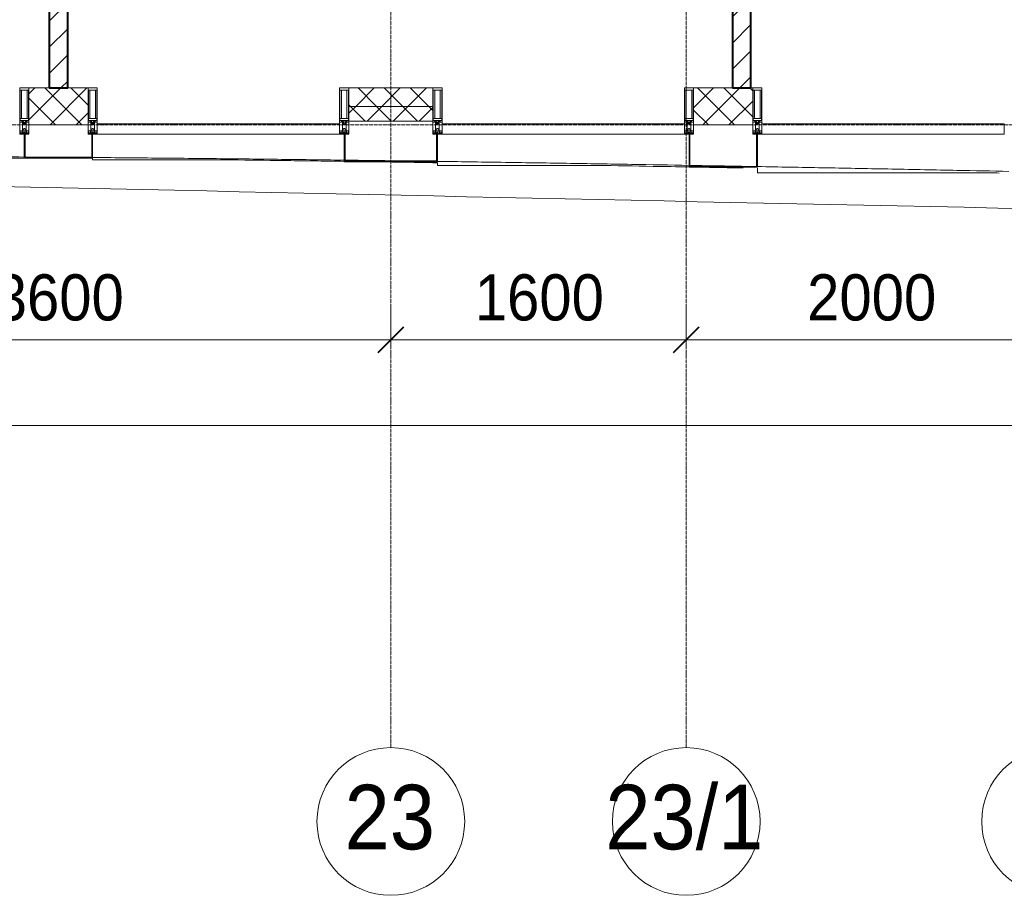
# Model space of a CAD drawing. Header units: millimetres. Extents: x 5617 to 143375, y 7718 to 186221.
# Tile 17 of 106: x 33196 to 38529, y 11226 to 15970. Entities that reach past the tile are written whole.
import ezdxf

# ---------------------------------------------------------------- set-up
doc = ezdxf.new("R2010")
doc.units = ezdxf.units.MM
doc.linetypes.add('ADSK_Линия сетки', pattern=[25, 20, -2.5, 0, -2.5])
doc.linetypes.add('Линия сетки', pattern=[25, 20, -2.5, 0, -2.5])
for name, color, linetype, lineweight in [('Импосты витража', 7, 'Continuous', 18), ('Колонны', 7, 'Continuous', 18), ('Оси', 7, 'Continuous', 9), ('Панели витража', 7, 'Continuous', 18), ('Размеры', 7, 'Continuous', 9), ('Размеры-100', 7, 'Continuous', 9), ('Стены разрез', 7, 'Continuous', 40), ('Стены штриховка', 7, 'Continuous', 40), ('Форма', 7, 'Continuous', 18), ('Формообразующий элемент-перекрытие', 7, 'Continuous', 18), ('Элементы узлов', 7, 'Continuous', 18)]:
    doc.layers.add(name, color=color, linetype=linetype, lineweight=lineweight)
doc.styles.add('Arial', font='arial.ttf', dxfattribs={"width": 0.9, "height": 250})
doc.styles.add('Arial_1', font='arial.ttf', dxfattribs={"width": 0.9, "height": 350})
doc.dimstyles.new('Основной_2_5_мм', dxfattribs={"dimscale": 304.8, "dimtxt": 255.06485, "dimasz": 0.463911, "dimexe": 0.492126, "dimexo": 0.492126, "dimgap": 0.098425, "dimtad": 1, "dimdec": 0, "dimdsep": 46, "dimtxsty": 'Arial', "dimblk1": 'OBLIQUE', "dimblk2": 'OBLIQUE', "dimsah": 1, "dimcen": 0.09, "dimdle": 0.492126, "dimazin": 2, "dimtfac": 1, "dimtdec": 4, "dimtix": 1, "dimtmove": 0, "dimatfit": 3, "dimfxl": 1, "dimtvp": 1, "dimtolj": 1, "dimtzin": 0, "dimlwd": 20, "dimlwe": 20, "dimarcsym": 2})
pattern_1 = [(45, (0, 0), (-70.71068, 70.71068), [])]
pattern_2 = [(45, (0, 0), (-70.71068, 70.71068), []), (135, (0, 0), (-70.71068, -70.71068), [])]

# ---------------------------------------------------------------- blocks, each defined once
blk = doc.blocks.new('135_SLK_K4_AR_rvt-1-МКСС_К4_L08_28_500_')
at = {"layer": 'Стены разрез', "lineweight": 9, "true_color": 0xaaaaaa}
h = blk.add_hatch(dxfattribs=at)
h.set_pattern_fill('FP_3', color=253, style=0, pattern_type=2)
h.set_pattern_definition(pattern_1)
h.paths.add_polyline_path([(91700, 15600), (91800, 15600), (91800, 20000), (91700, 20000), (91700, 15780.1)])
h = blk.add_hatch(dxfattribs=at)
h.set_pattern_fill('FP_3', color=253, style=0, pattern_type=2)
h.set_pattern_definition(pattern_1)
h.paths.add_polyline_path([(95500, 15600), (95500, 20000), (95400, 20000), (95400, 15600)])
at = {"layer": 'Стены разрез', "color": 253, "true_color": 0xaaaaaa}
for p, q in [((91700, 20000), (91700, 15600)), ((91800, 15600), (91800, 20000)), ((95400, 20000), (95400, 15600)), ((95500, 15600), (95500, 20000)), ((91700, 15600), (91800, 15600)), ((95400, 15600), (95500, 15600))]:
    blk.add_line(p, q, dxfattribs=at)
blk = doc.blocks.new('System Panel - A_PAN_Glass-7508020-МКСС_К4_L08_28_500_')
at = {"layer": 'Панели витража', "color": 253, "lineweight": 5, "true_color": 0xaaaaaa}
for p, q in [((656.25, 55), (-656.25, 55)), ((-656.25, 55), (-656.25, 0)), ((656.25, 0), (656.25, 55)), ((-656.25, 0), (656.25, 0))]:
    blk.add_line(p, q, dxfattribs=at)
blk = doc.blocks.new('Rectangular Mullion - 50Wx250H-2623690-МКСС_К4_L08_28_500_')
at = {"layer": 'Элементы узлов', "color": 253, "lineweight": 5, "true_color": 0xaaaaaa}
for p, q in [((-25, 65.2), (-25, 250)), ((-25, 250), (0, 250)), ((-23, 237.3), (0, 237.3)), ((-23, 237.3), (-23, 73.6)), ((-14.9, 84), (-14.9, 237.3)), ((25, 250), (0, 250)), ((23, 237.3), (0, 237.3)), ((14.9, 84), (14.9, 237.3)), ((23, 237.3), (23, 73.6)), ((25, 65.2), (25, 250)), ((-14, 65.2), (-25, 65.2)), ((0, 84), (-23, 84)), ((-0.5, 73.6), (-23, 73.6)), ((-14, 71.3), (-14, 65.2)), ((-10, 71.3), (-14, 71.3)), ((-10, 53), (-10, 71.3)), ((-8.7, 53), (-7, 54.7)), ((-7, 65.2), (-5.9, 67.3)), ((-7, 65.2), (-7, 54.7)), ((-4.1, 67.3), (-5.9, 67.3)), ((-4.1, 67.3), (-2.9, 65.1)), ((-2.9, 65.1), (-2.9, 54.6)), ((-1.3, 53), (-2.9, 54.6)), ((0, 84), (23, 84)), ((0.5, 73.6), (23, 73.6)), ((1.3, 53), (2.9, 54.6)), ((4.1, 67.3), (2.9, 65.1)), ((2.9, 65.1), (2.9, 54.6)), ((4.1, 67.3), (5.9, 67.3)), ((7, 65.2), (5.9, 67.3)), ((7, 65.2), (7, 54.7)), ((8.7, 53), (7, 54.7)), ((10, 71.3), (14, 71.3)), ((10, 53), (10, 71.3)), ((14, 71.3), (14, 65.2)), ((14, 65.2), (25, 65.2)), ((-23.8, 14.6), (-25, 14.2)), ((-25, 0), (-25, 14.2)), ((-22.3, 17), (-23.8, 17)), ((-23.8, 17), (-23.8, 14.6)), ((-22.5, 10.6), (-23.8, 14.6)), ((-22.5, 10.6), (-23.7, 9.9)), ((-23.7, 1.3), (-23.7, 9.9)), ((-23.7, 1.3), (-11.8, 1.3)), ((-23.2, 10.2), (-22.5, 8)), ((-22.5, 8), (-22.5, 4.5)), ((-21.3, 4.5), (-22.5, 4.5)), ((-22.3, 17), (-22.3, 16)), ((-22.3, 16), (-21.3, 16)), ((-19, 17.6), (-21.3, 16)), ((-21.3, 4.5), (-21.3, 6.5)), ((-21.3, 6.5), (-14.2, 6.5)), ((-18.4, 16.6), (-19, 17.6)), ((-7.4, 16.6), (-18.4, 16.6)), ((-14.2, 6.5), (-14.2, 4.5)), ((-13.2, 4.5), (-14.2, 4.5)), ((-13.2, 4.5), (-12.2, 7.2)), ((-12.7, 7.6), (-11.3, 11.4)), ((-12.7, 7.6), (-11.8, 6.9)), ((-12.2, 9), (-12.2, 14.8)), ((-12.2, 14.8), (0, 14.8)), ((-11.8, 1.3), (-11.8, 6.9)), ((-10.5, 11.2), (-11.3, 11.4)), ((-10.5, 1.5), (-10.5, 11.2)), ((-4.8, 1.5), (-10.5, 1.5)), ((-8.7, 53), (-10, 53)), ((-10, 53), (-10, 17)), ((-10, 17), (-7.5, 17)), ((-8.5, 23), (-1.5, 30)), ((-8.5, 18.5), (-8.5, 23)), ((-7.5, 18.5), (-8.5, 18.5)), ((-7.5, 17), (-7.5, 18.5)), ((-7.4, 18), (-7.4, 16.6)), ((-2.6, 18), (-7.4, 18)), ((0, 8), (-4.8, 8)), ((-4.8, 1.5), (-4.8, 8)), ((-2.6, 18), (-2.6, 16.8)), ((-2.6, 16.8), (0, 16.8)), ((-1.5, 30), (0, 30)), ((0, 53), (-1.3, 53)), ((0, 53), (1.3, 53)), ((1.5, 30), (0, 30)), ((2.6, 16.8), (0, 16.8)), ((0, 14.8), (0, 16.8)), ((0, 14.8), (0, 16.8)), ((12.2, 14.8), (0, 14.8)), ((0, 0), (0, 8)), ((0, 8), (4.8, 8)), ((0, 0), (0, 8)), ((8.5, 23), (1.5, 30)), ((2.6, 18), (2.6, 16.8)), ((2.6, 18), (7.4, 18)), ((4.8, 1.5), (4.8, 8)), ((4.8, 1.5), (10.5, 1.5)), ((7.4, 18), (7.4, 16.6)), ((7.4, 16.6), (18.4, 16.6)), ((7.5, 18.5), (8.5, 18.5)), ((7.5, 17), (7.5, 18.5)), ((10, 17), (7.5, 17)), ((8.5, 18.5), (8.5, 23)), ((8.7, 53), (10, 53)), ((10, 53), (10, 17)), ((10.5, 11.2), (11.3, 11.4)), ((10.5, 1.5), (10.5, 11.2)), ((12.7, 7.6), (11.3, 11.4)), ((12.7, 7.6), (11.8, 6.9)), ((11.8, 1.3), (11.8, 6.9)), ((23.7, 1.3), (11.8, 1.3)), ((12.2, 9), (12.2, 14.8)), ((13.2, 4.5), (12.2, 7.2)), ((13.2, 4.5), (14.2, 4.5)), ((21.3, 6.5), (14.2, 6.5)), ((14.2, 6.5), (14.2, 4.5)), ((18.4, 16.6), (19, 17.6)), ((19, 17.6), (21.3, 16)), ((22.3, 16), (21.3, 16)), ((21.3, 4.5), (21.3, 6.5)), ((21.3, 4.5), (22.5, 4.5)), ((22.3, 17), (22.3, 16)), ((22.3, 17), (23.8, 17)), ((22.5, 10.6), (23.8, 14.6)), ((22.5, 10.6), (23.7, 9.9)), ((23.2, 10.2), (22.5, 8)), ((22.5, 8), (22.5, 4.5)), ((23.7, 1.3), (23.7, 9.9)), ((23.8, 17), (23.8, 14.6)), ((23.8, 14.6), (25, 14.2)), ((25, 0), (25, 14.2)), ((-25, 0), (0, 0)), ((25, 0), (0, 0))]:
    blk.add_line(p, q, dxfattribs=at)
for centre, start, end in [((-0.5, 73.1), 360, 90), ((0.5, 73.1), 90, 180)]:
    blk.add_arc(centre, 0.5, start, end, dxfattribs=at)
blk = doc.blocks.new('Rectangular Mullion - R_StandardFrame_50Wx250H-V62-МКСС_К4_L08_28_500_')
at = {"layer": 'Импосты витража', "color": 253, "lineweight": 5, "true_color": 0xaaaaaa}
for p, q in [((-25, -250), (-25, 0)), ((-25, 0), (0, 0)), ((5, 0), (25, 0)), ((25, 0), (25, -250)), ((25, -250), (-25, -250))]:
    blk.add_line(p, q, dxfattribs=at)
blk = doc.blocks.new('Rectangular Mullion - R_StandardFrame_50Wx250H-7505731-МКСС_К4_L08_28_500_')
at = {"layer": 'Импосты витража', "color": 253, "lineweight": 5, "true_color": 0xaaaaaa}
for p, q in [((-25, -250), (-25, 0)), ((-25, 0), (-5, 0)), ((0, 0), (25, 0)), ((25, 0), (25, -250)), ((25, -250), (-25, -250))]:
    blk.add_line(p, q, dxfattribs=at)
blk = doc.blocks.new('A_SLK_PAN_Type1 - Прямой тип панели-6537550-МКСС_К4_L08_28_500_')
at = {"layer": 'Колонны', "lineweight": 5}
for p, q in [((-252.5, 150), (252.5, 150)), ((-252.5, 0), (-252.5, 150)), ((-247.5, 145), (-247.5, 0)), ((247.5, 145), (-247.5, 145)), ((247.5, 0), (247.5, 145)), ((252.5, 150), (252.5, 0)), ((-247.5, 0), (-252.5, 0)), ((252.5, 0), (247.5, 0))]:
    blk.add_line(p, q, dxfattribs=at)
blk = doc.blocks.new('A_SLK_PAN_Type1 - Прямой тип панели-6537551-МКСС_К4_L08_28_500_')
at = {"layer": 'Колонны', "lineweight": 5}
for p, q in [((-185, 180), (185, 180)), ((-185, 0), (-185, 180)), ((-180, 175), (-180, 0)), ((180, 175), (-180, 175)), ((180, 0), (180, 175)), ((185, 180), (185, 0)), ((-180, 0), (-185, 0)), ((185, 0), (180, 0))]:
    blk.add_line(p, q, dxfattribs=at)
blk = doc.blocks.new('A_SLK_PAN_Type1 - Прямой тип панели-6537553-МКСС_К4_L08_28_500_')
at = {"layer": 'Колонны', "lineweight": 5}
for p, q in [((-185, 130), (185, 130)), ((-185, 0), (-185, 130)), ((-180, 125), (-180, 0)), ((180, 125), (-180, 125)), ((180, 0), (180, 125)), ((185, 130), (185, 0)), ((-180, 0), (-185, 0)), ((185, 0), (180, 0))]:
    blk.add_line(p, q, dxfattribs=at)
blk = doc.blocks.new('A_OGR_PAN_Отлив - A_OGR_PAN_Отлив-6121479-МКСС_К4_L08_28_500_')
at = {"layer": 'Колонны', "color": 253, "lineweight": 5, "true_color": 0xaaaaaa}
for q in [(-681.2, -185.2), (579.7, -210)]:
    blk.add_line((-681.2, -210), q, dxfattribs=at)
blk = doc.blocks.new('A_OGR_PAN_Отлив - A_OGR_PAN_Отлив-6121488-МКСС_К4_L08_28_500_')
at = {"layer": 'Колонны', "color": 253, "lineweight": 5, "true_color": 0xaaaaaa}
for q in [(-681.2, -155.4), (206.6, -170)]:
    blk.add_line((-681.2, -170), q, dxfattribs=at)
blk = doc.blocks.new('A_OGR_PAN_Отлив - A_OGR_PAN_Отлив-6122033-МКСС_К4_L08_28_500_')
at = {"layer": 'Колонны', "color": 253, "lineweight": 5, "true_color": 0xaaaaaa}
for q in [(-681.2, -131.3), (75.4, -140)]:
    blk.add_line((-681.2, -140), q, dxfattribs=at)
blk = doc.blocks.new('135_SLK_K4_AR_FCD_rvt-1-МКСС_К4_L08_28_500_')
at = {"layer": 'Стены разрез', "lineweight": 5, "true_color": 0xaaaaaa}
h = blk.add_hatch(dxfattribs=at)
h.set_pattern_fill('FP_4', color=253, style=0, pattern_type=2)
h.set_pattern_definition(pattern_2)
h.paths.add_polyline_path([(91910, 15400), (91910, 15600), (91590, 15600), (91590, 15400), (91867.7, 15400)])
h = blk.add_hatch(dxfattribs=at)
h.set_pattern_fill('FP_4', color=253, style=0, pattern_type=2)
h.set_pattern_definition(pattern_2)
h.paths.add_polyline_path([(93322.5, 15500), (93777.5, 15500), (93777.5, 15600), (93322.5, 15600)])
h = blk.add_hatch(dxfattribs=at)
h.set_pattern_fill('FP_4', color=253, style=0, pattern_type=2)
h.set_pattern_definition(pattern_2)
h.paths.add_polyline_path([(95190, 15400), (95510, 15400), (95510, 15600), (95190, 15600)])
h = blk.add_hatch(dxfattribs=at)
h.set_pattern_fill('FP_4', color=253, style=0, pattern_type=2)
h.set_pattern_definition(pattern_2)
h.paths.add_polyline_path([(93322.5, 15420), (93777.5, 15420), (93777.5, 15500), (93322.5, 15500)])
at = {"layer": 'Колонны', "color": 253, "lineweight": 5, "true_color": 0xaaaaaa}
blk.add_line((90202.5, 15220), (91565, 15220), dxfattribs=at)
at = {"layer": 'Стены разрез', "color": 253, "lineweight": 9, "true_color": 0xaaaaaa}
for p, q in [((91910, 15600), (91590, 15600)), ((91590, 15600), (91590, 15400)), ((91910, 15400), (91910, 15600)), ((93777.5, 15600), (93322.5, 15600)), ((93322.5, 15600), (93322.5, 15420)), ((93777.5, 15420), (93777.5, 15600)), ((95510, 15600), (95190, 15600)), ((95190, 15600), (95190, 15400)), ((95510, 15400), (95510, 15600)), ((93322.5, 15420), (93777.5, 15420)), ((91590, 15400), (91910, 15400)), ((95190, 15400), (95510, 15400))]:
    blk.add_line(p, q, dxfattribs=at)
at = {"layer": 'Стены штриховка', "color": 253, "lineweight": 9, "true_color": 0xaaaaaa}
blk.add_line((93777.5, 15500), (93322.5, 15500), dxfattribs=at)
at = {"layer": 'Форма', "color": 253, "lineweight": 9, "true_color": 0xaaaaaa}
for points, knots in [([(90270.9, 15230), (90505.3, 15230), (90857.6, 15229.3), (91289.3, 15227.3), (91485.9, 15226.2), (91564.9, 15225.7)], [-1, -1, -1, -1, -0.98484848, -0.97727273, -0.97218922, -0.97218922, -0.97218922, -0.97218922]), ([(91935.2, 15223), (91968, 15222.8), (92118.4, 15221.5), (92386.1, 15219.1), (92679.7, 15216.1), (92914.7, 15213.4), (93091, 15211.4), (93218.7, 15209.8), (93287.6, 15208.9), (93297.6, 15208.8)], [-0.96423781, -0.96423781, -0.96423781, -0.96423781, -0.96212121, -0.95454545, -0.9469697, -0.94318182, -0.93939394, -0.93560606, -0.9349568, -0.9349568, -0.9349568, -0.9349568]), ([(93302.5, 15208.7), (93349.6, 15208.1), (93429.2, 15207.1), (93508.9, 15206), (93541.4, 15205.6)], [-0.934851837, -0.934851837, -0.934851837, -0.934851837, -0.931818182, -0.929717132, -0.929717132, -0.929717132, -0.929717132]), ([(93802.5, 15202), (93917.8, 15200.4), (94091.8, 15197.8), (94324.7, 15194.3), (94559.8, 15190.6), (94840, 15186), (95061.3, 15182.2), (95165.1, 15180.4)], [-0.92410342, -0.92410342, -0.92410342, -0.92410342, -0.91666667, -0.91287879, -0.90909091, -0.90151515, -0.8948202, -0.8948202, -0.8948202, -0.8948202]), ([(95169.9, 15180.3), (95182, 15180.1), (95275, 15178.5), (95368.1, 15176.9), (95449.1, 15175.4)], [-0.89471572, -0.89471572, -0.89471572, -0.89471572, -0.893939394, -0.888713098, -0.888713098, -0.888713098, -0.888713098]), ([(95534.9, 15173.9), (95542.8, 15173.7), (95609.3, 15172.5), (95734.6, 15170.3), (95910.9, 15167), (96087.3, 15163.7), (96322.3, 15159.2), (96592.3, 15153.9), (96803.6, 15149.7), (96897.4, 15147.8)], [-0.8868679, -0.8868679, -0.8868679, -0.8868679, -0.88636364, -0.88257576, -0.87878788, -0.875, -0.87121212, -0.86363636, -0.85758298, -0.85758298, -0.85758298, -0.85758298])]:
    blk.add_open_spline(points, degree=3, knots=knots, dxfattribs=at)
blk.add_open_spline([(91570.6, 15225.6), (91598.5, 15225.5), (91626.5, 15225.3), (91654.4, 15225.1)], degree=3, dxfattribs=at)
at = {"layer": 'Форма', "color": 253, "lineweight": 5, "true_color": 0xaaaaaa}
blk.add_open_spline([(86521.6, 15166.7), (93350.6, 15045.2), (102900.8, 14744.4), (112939.9, 14812.1), (114511.7, 14829.1)], degree=3, knots=[13.295672, 13.295672, 13.295672, 13.295672, 55.669869, 63.58486, 63.58486, 63.58486, 63.58486], dxfattribs=at)
at = {"layer": 'Формообразующий элемент-перекрытие', "color": 253, "lineweight": 5, "true_color": 0xaaaaaa}
for points in [[(91935, 15218.5), (91852.4, 15219.4), (91769.8, 15220.1), (91687.3, 15220.9)], [(96845.6, 15139), (96827.8, 15139.3), (96810, 15139.7), (96792.1, 15140.1)]]:
    blk.add_open_spline(points, degree=3, dxfattribs=at)
for points, knots in [([(93297.5, 15202.1), (93187.2, 15203.7), (92984.4, 15206.5), (92781.6, 15209), (92689.1, 15210.2)], [0.924782, 0.924782, 0.924782, 0.924782, 0.93181818, 0.93771519, 0.93771519, 0.93771519, 0.93771519]), ([(93802.5, 15194.6), (93791.1, 15194.8), (93656.2, 15196.9), (93521.3, 15198.9), (93397.7, 15200.7)], [0.914046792, 0.914046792, 0.914046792, 0.914046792, 0.914772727, 0.922651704, 0.922651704, 0.922651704, 0.922651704]), ([(95165, 15171.7), (95100.4, 15172.8), (94934.7, 15175.8), (94769, 15178.7), (94668, 15180.5)], [0.88508175, 0.88508175, 0.88508175, 0.88508175, 0.88920455, 0.89564719, 0.89564719, 0.89564719, 0.89564719]), ([(95458.3, 15166.3), (95429.5, 15166.8), (95357.8, 15168.1), (95286, 15169.4), (95243, 15170.2)], [0.878846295, 0.878846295, 0.878846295, 0.878846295, 0.880681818, 0.883422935, 0.883422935, 0.883422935, 0.883422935])]:
    blk.add_open_spline(points, degree=3, knots=knots, dxfattribs=at)
at = {"layer": 'Импосты витража', "color": 253, "lineweight": 5, "true_color": 0xaaaaaa}
for p in [(91565, 15350), (91935, 15350), (93297.5, 15350), (93802.5, 15350), (95165, 15350), (95535, 15350)]:
    blk.add_blockref('Rectangular Mullion - 50Wx250H-2623690-МКСС_К4_L08_28_500_', p, dxfattribs=at)
at = {"layer": 'Импосты витража', "color": 253, "lineweight": 5, "true_color": 0xaaaaaa, "extrusion": (0, 0, -1), "rotation": 180}
for name, p in [('Rectangular Mullion - R_StandardFrame_50Wx250H-V62-МКСС_К4_L08_28_500_', (-91565, 15350)), ('Rectangular Mullion - R_StandardFrame_50Wx250H-7505731-МКСС_К4_L08_28_500_', (-91935, 15350)), ('Rectangular Mullion - R_StandardFrame_50Wx250H-V62-МКСС_К4_L08_28_500_', (-93297.5, 15350)), ('Rectangular Mullion - R_StandardFrame_50Wx250H-7505731-МКСС_К4_L08_28_500_', (-93802.5, 15350)), ('Rectangular Mullion - R_StandardFrame_50Wx250H-V62-МКСС_К4_L08_28_500_', (-95165, 15350)), ('Rectangular Mullion - R_StandardFrame_50Wx250H-7505731-МКСС_К4_L08_28_500_', (-95535, 15350))]:
    blk.add_blockref(name, p, dxfattribs=at)
at = {"layer": 'Колонны', "color": 253, "lineweight": 5, "true_color": 0xaaaaaa, "rotation": 180}
for name, p in [('A_SLK_PAN_Type1 - Прямой тип панели-6537553-МКСС_К4_L08_28_500_', (91750, 15350)), ('A_SLK_PAN_Type1 - Прямой тип панели-6537550-МКСС_К4_L08_28_500_', (93550, 15350)), ('A_SLK_PAN_Type1 - Прямой тип панели-6537551-МКСС_К4_L08_28_500_', (95350, 15350))]:
    blk.add_blockref(name, p, dxfattribs=at)
at = {"layer": 'Колонны', "color": 253, "lineweight": 5, "true_color": 0xaaaaaa}
for name, p in [('A_OGR_PAN_Отлив - A_OGR_PAN_Отлив-6122033-МКСС_К4_L08_28_500_', (92616.3, 15350)), ('A_OGR_PAN_Отлив - A_OGR_PAN_Отлив-6121488-МКСС_К4_L08_28_500_', (94483.8, 15350)), ('A_OGR_PAN_Отлив - A_OGR_PAN_Отлив-6121479-МКСС_К4_L08_28_500_', (96216.3, 15350))]:
    blk.add_blockref(name, p, dxfattribs=at)
at = {"layer": 'Панели витража', "color": 253, "lineweight": 5, "true_color": 0xaaaaaa}
for p in [(92616.3, 15350), (94483.8, 15350), (96216.3, 15350)]:
    blk.add_blockref('System Panel - A_PAN_Glass-7508020-МКСС_К4_L08_28_500_', p, dxfattribs=at)
blk = doc.blocks.new('Ось сетки - Круг_Ø8 мм-6577-МКСС_К4_L08_28_500_')
at = {"layer": 'Оси', "lineweight": 20}
for start, end in [(360, 180), (180, 360)]:
    blk.add_arc((0, 0), 4, start, end, dxfattribs=at)
blk = doc.blocks.new('DIMBLOCK2-МКСС_К4_L08_28_500_')
at = {"layer": 'Размеры-100', "lineweight": 20, "transparency": 16777216}
for p, q in [((31606.2, 14235.5), (31606.2, 14385.5)), ((35206.2, 14235.5), (35206.2, 14385.5)), ((31606.2, 14235.5), (35206.2, 14235.5)), ((31606.2, 14235.5), (31606.2, 14185.5)), ((35206.2, 14235.5), (35206.2, 14185.5))]:
    blk.add_line(p, q, dxfattribs=at)
at = {"layer": 'Размеры-100', "lineweight": 40, "transparency": 16777216}
for p, q in [((31606.2, 14235.5), (31676.9, 14306.2)), ((35206.2, 14235.5), (35276.9, 14306.2)), ((31606.2, 14235.5), (31535.5, 14164.8)), ((35206.2, 14235.5), (35135.5, 14164.8))]:
    blk.add_line(p, q, dxfattribs=at)
at = {"layer": 'Размеры-100', "color": 0, "lineweight": 20, "transparency": 16777216, "insert": (33060.9, 14590.1), "char_height": 250, "width": 828.765, "attachment_point": 1, "line_spacing_factor": 0.941778, "style": 'Arial'}
blk.add_mtext('3600', dxfattribs=at)
blk = doc.blocks.new('_Oblique')
at = {"color": 0, "linetype": 'ByBlock', "lineweight": -2}
blk.add_line((-0.5, -0.5), (0.5, 0.5), dxfattribs=at)
blk = doc.blocks.new('DIMBLOCK3-МКСС_К4_L08_28_500_')
at = {"layer": 'Размеры-100', "lineweight": 20, "transparency": 16777216}
for p, q in [((35206.2, 14235.5), (35206.2, 14385.5)), ((36806.2, 14235.5), (36806.2, 14385.5)), ((35206.2, 14235.5), (36806.2, 14235.5)), ((35206.2, 14235.5), (35206.2, 14185.5)), ((36806.2, 14235.5), (36806.2, 14185.5))]:
    blk.add_line(p, q, dxfattribs=at)
at = {"layer": 'Размеры-100', "lineweight": 40, "transparency": 16777216}
for p, q in [((35206.2, 14235.5), (35276.9, 14306.2)), ((36806.2, 14235.5), (36876.9, 14306.2)), ((35206.2, 14235.5), (35135.5, 14164.8)), ((36806.2, 14235.5), (36735.5, 14164.8))]:
    blk.add_line(p, q, dxfattribs=at)
at = {"layer": 'Размеры-100', "color": 0, "lineweight": 20, "transparency": 16777216, "insert": (35660.9, 14590.1), "char_height": 250, "width": 828.765, "attachment_point": 1, "line_spacing_factor": 0.941778, "style": 'Arial'}
blk.add_mtext('1600', dxfattribs=at)
blk = doc.blocks.new('DIMBLOCK4-МКСС_К4_L08_28_500_')
at = {"layer": 'Размеры-100', "lineweight": 20, "transparency": 16777216}
for p, q in [((36806.2, 14235.5), (36806.2, 14385.5)), ((38806.2, 14235.5), (38806.2, 14385.5)), ((36806.2, 14235.5), (38806.2, 14235.5)), ((36806.2, 14235.5), (36806.2, 14185.5)), ((38806.2, 14235.5), (38806.2, 14185.5))]:
    blk.add_line(p, q, dxfattribs=at)
at = {"layer": 'Размеры-100', "lineweight": 40, "transparency": 16777216}
for p, q in [((36806.2, 14235.5), (36876.9, 14306.2)), ((38806.2, 14235.5), (38876.9, 14306.2)), ((36806.2, 14235.5), (36735.5, 14164.8)), ((38806.2, 14235.5), (38735.5, 14164.8))]:
    blk.add_line(p, q, dxfattribs=at)
at = {"layer": 'Размеры-100', "color": 0, "lineweight": 20, "transparency": 16777216, "insert": (37460.9, 14590.1), "char_height": 250, "width": 828.765, "attachment_point": 1, "line_spacing_factor": 0.941778, "style": 'Arial'}
blk.add_mtext('2000', dxfattribs=at)
blk = doc.blocks.new('DIMBLOCK20-МКСС_К4_L08_28_500_')
at = {"layer": 'Размеры-100', "lineweight": 20, "transparency": 16777216}
for p, q in [((28706.2, 13770.6), (28706.2, 13920.6)), ((78406.2, 13770.6), (78406.2, 13920.6)), ((28556.2, 13770.6), (78556.2, 13770.6)), ((28706.2, 13770.6), (28706.2, 13720.6)), ((78406.2, 13770.6), (78406.2, 13720.6))]:
    blk.add_line(p, q, dxfattribs=at)
at = {"layer": 'Размеры-100', "lineweight": 40, "transparency": 16777216}
for p, q in [((28706.2, 13770.6), (28776.9, 13841.3)), ((78406.2, 13770.6), (78476.9, 13841.3)), ((28706.2, 13770.6), (28635.5, 13699.9)), ((78406.2, 13770.6), (78335.5, 13699.9))]:
    blk.add_line(p, q, dxfattribs=at)
at = {"layer": 'Размеры-100', "color": 0, "lineweight": 20, "transparency": 16777216, "insert": (53124.6, 14125.2), "char_height": 250, "width": 1035.956, "attachment_point": 1, "line_spacing_factor": 0.941778, "style": 'Arial'}
blk.add_mtext('49700', dxfattribs=at)

msp = doc.modelspace()

# ---------------------------------------------------------------- linework, layer by layer
at = {"layer": 'Оси', "linetype": 'Линия сетки'}
for p, q in [((35206.2, 12025.7), (35206.2, 33150)), ((36806.2, 12025.7), (36806.2, 33150))]:
    msp.add_line(p, q, dxfattribs=at)
at = {"layer": 'Оси', "linetype": 'ADSK_Линия сетки'}
msp.add_line((78406.2, 15400), (26144.7, 15400), dxfattribs=at)

# ---------------------------------------------------------------- block references
at = {"lineweight": 5}
for name in ['135_SLK_K4_AR_FCD_rvt-1-МКСС_К4_L08_28_500_', '135_SLK_K4_AR_rvt-1-МКСС_К4_L08_28_500_']:
    msp.add_blockref(name, (-58343.8, 0), dxfattribs=at)
at = {"layer": 'Оси', "lineweight": 20, "xscale": 99.99999999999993, "yscale": 99.99999999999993, "zscale": 99.99999999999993}
for p in [(35206.2, 11625.7), (36806.2, 11625.7), (38806.2, 11625.7)]:
    msp.add_blockref('Ось сетки - Круг_Ø8 мм-6577-МКСС_К4_L08_28_500_', p, dxfattribs=at)

# ---------------------------------------------------------------- texts
at = {"layer": 'Оси', "char_height": 350, "attachment_point": 1, "style": 'Arial_1'}
for s, insert, width in [('23/1', (36368, 11824.7), 1060.633), ('23', (34955.7, 11824.7), 606.076)]:
    msp.add_mtext(s, dxfattribs=dict(at, insert=insert, width=width))

# ---------------------------------------------------------------- dimensions: what is measured, and where the dimension line sits
at = {"layer": 'Размеры', "lineweight": 20}
for base, p1, p2, override, picture, middle in [((35206.2, 14235.5), (31606.2, 14335.5), (35206.2, 14335.5), {"dimpost": '<>', "dimfxl": 3600}, 'DIMBLOCK2-МКСС_К4_L08_28_500_', (33406.2, 14393.3)), ((36806.2, 14235.5), (35206.2, 14335.5), (36806.2, 14335.5), {"dimpost": '<>', "dimfxl": 1600}, 'DIMBLOCK3-МКСС_К4_L08_28_500_', (36006.2, 14393.2)), ((38806.2, 14235.5), (36806.2, 14335.5), (38806.2, 14335.5), {"dimpost": '<>', "dimfxl": 2000}, 'DIMBLOCK4-МКСС_К4_L08_28_500_', (37806.2, 14393.2)), ((78406.2, 13770.6), (28706.2, 13870.6), (78406.2, 13870.6), {"dimpost": '<>', "dimfxl": 49700}, 'DIMBLOCK20-МКСС_К4_L08_28_500_', (53556.2, 13928.3))]:
    dim = msp.add_linear_dim(base=base, p1=p1, p2=p2, dimstyle='Основной_2_5_мм', override=override, dxfattribs=at)
    dim.commit()
    dim.dimension.update_dxf_attribs({"geometry": picture, "text_midpoint": middle})

doc.saveas('drawing.dxf')
